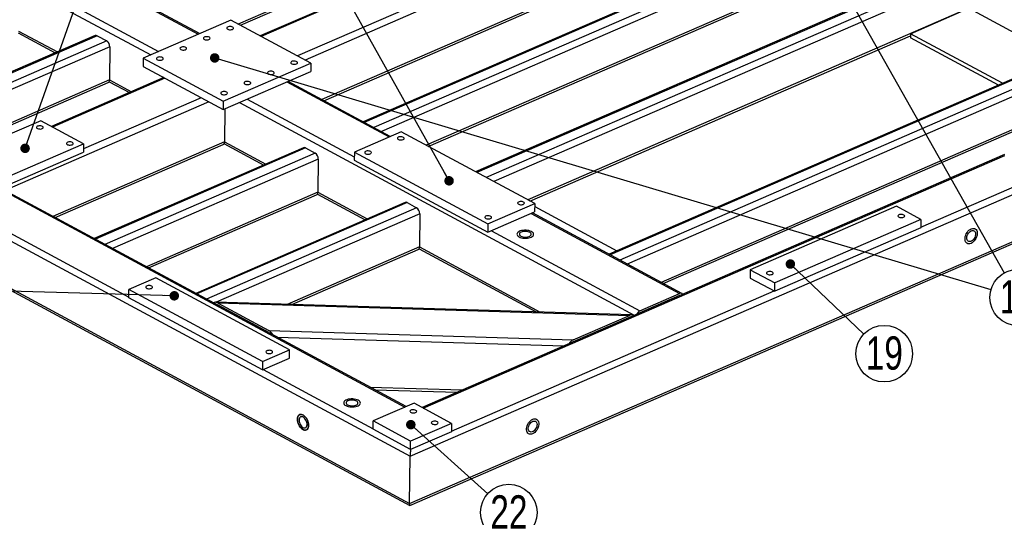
# Model space of a CAD drawing. Header units: millimetres. Extents: x 5 to 3649, y 4 to 418.
# Tile 42 of 105: x 1507 to 1611, y 62 to 115. Entities that reach past the tile are written whole.
import ezdxf

# ---------------------------------------------------------------- set-up
doc = ezdxf.new("R2010")
doc.units = ezdxf.units.MM
doc.layers.add('NOTES', color=6, linetype='Continuous')
doc.layers.add('TRAIT-FORT', color=4, linetype='Continuous', lineweight=25)
doc.styles.add('SLDTEXTSTYLE0', font='TXT', dxfattribs={"width": 0.75})
doc.dimstyles.new('SLDDIMSTYLE6', dxfattribs={"dimtxt": 0.18, "dimasz": 1, "dimexe": 0, "dimexo": 0.0625, "dimgap": 0, "dimtad": 0, "dimtih": 1, "dimtoh": 1, "dimdec": 0, "dimrnd": 1e-09, "dimzin": 0, "dimdsep": 46, "dimtxsty": 'Standard', "dimblk1": 'DOT', "dimblk2": 'DOT', "dimsah": 1, "dimcen": 0.09, "dimadec": 0, "dimazin": 0, "dimtfac": 1, "dimtdec": 0, "dimtofl": 0, "dimtmove": 0, "dimatfit": 3, "dimldrblk": 'DOT', "dimfxl": 1, "dimfrac": 2, "dimtolj": 1, "dimtzin": 0, "dimarcsym": 0})

# ---------------------------------------------------------------- blocks, each defined once
blk = doc.blocks.new('_Dot')
at = {"color": 0, "linetype": 'ByBlock', "lineweight": -2}
blk.add_line((-0.5, 0), (-1, 0), dxfattribs=at)
at = {"color": 0, "linetype": 'ByBlock', "const_width": 0.5}
blk.add_lwpolyline([(-0.25, 0, 1), (0.25, 0, 1)], format="xyb", close=True, dxfattribs=at)
blk = doc.blocks.new('SW_NOTE_87')
at = {"layer": 'NOTES', "color": 0}
blk.add_circle((2.22, -1.99), 2.98, dxfattribs=at)
at = {"layer": 'NOTES', "color": 0, "insert": (2.23, -0.17), "char_height": 3.5, "attachment_point": 2, "style": 'SLDTEXTSTYLE0'}
blk.add_mtext('22', dxfattribs=at)
blk = doc.blocks.new('SW_NOTE_88')
at = {"layer": 'NOTES', "color": 0}
blk.add_circle((2.16, -2.06), 2.98, dxfattribs=at)
at = {"layer": 'NOTES', "color": 0, "insert": (2.17, -0.24), "char_height": 3.5, "attachment_point": 2, "style": 'SLDTEXTSTYLE0'}
blk.add_mtext('19', dxfattribs=at)
blk = doc.blocks.new('SW_NOTE_92')
at = {"layer": 'NOTES', "color": 0}
blk.add_circle((2.86, -0.85), 2.98, dxfattribs=at)
at = {"layer": 'NOTES', "color": 0, "insert": (2.87, 0.97), "char_height": 3.5, "attachment_point": 2, "style": 'SLDTEXTSTYLE0'}
blk.add_mtext('17', dxfattribs=at)

msp = doc.modelspace()

# ---------------------------------------------------------------- linework, layer by layer
at = {"layer": 'TRAIT-FORT', "lineweight": 25}
for p, q in [((1574.657599, 133.36958), (1530.388639, 114.132285)), ((1530.611268, 114.01227), (1574.519572, 133.09284)), ((1585.098875, 131.070575), (1537.410061, 110.347166)), ((1586.744269, 126.853878), (1539.181308, 106.185159)), ((1539.403936, 106.065144), (1586.606242, 126.577138)), ((1595.073018, 126.23457), (1543.534685, 103.838333)), ((1595.277199, 126.213279), (1543.647682, 103.777419)), ((1596.289106, 125.667779), (1544.659589, 103.231918)), ((1596.621503, 125.048662), (1545.443825, 102.809151)), ((1497.499391, 123.655385), (1521.175187, 110.892199)), ((1552.269046, 121.39977), (1532.690067, 112.891628)), ((1552.382043, 121.338855), (1532.803064, 112.830713)), ((1596.582257, 121.5504), (1550.160465, 101.377582)), ((1550.383094, 101.257567), (1596.44423, 121.27366)), ((1605.754261, 120.476508), (1555.357098, 98.576172)), ((1605.958442, 120.455217), (1555.470096, 98.515258)), ((1556.204804, 119.278075), (1536.625825, 110.769933)), ((1548.471099, 68.629049), (1666.098508, 119.744619)), ((1606.97035, 119.909717), (1556.482003, 97.969757)), ((1607.302746, 119.290601), (1557.266239, 97.54699)), ((1515.435662, 118.857902), (1526.178729, 113.066513)), ((1526.310295, 113.123685), (1515.567228, 118.915075)), ((1511.253017, 117.040313), (1521.996084, 111.248924)), ((1607.2635, 115.792338), (1560.841709, 95.61952)), ((1601.112552, 113.119413), (1607.2635, 115.792338)), ((1607.2635, 115.792338), (1616.957499, 110.566482)), ((1529.604296, 114.55511), (1520.377874, 110.545723)), ((1538.036857, 110.009272), (1529.604296, 114.55511)), ((1515.329444, 112.928255), (1493.315664, 103.362058)), ((1507.239083, 113.210355), (1511.139724, 111.107591)), ((1507.28178, 113.396035), (1511.354072, 111.200737)), ((1601.112552, 113.119413), (1601.107646, 112.68213)), ((1610.806551, 107.893557), (1601.112552, 113.119413)), ((1515.533625, 112.906964), (1493.428661, 103.301143)), ((1516.545532, 112.361464), (1494.440568, 102.755643)), ((1515.533625, 112.906964), (1516.545532, 112.361464)), ((1561.064337, 95.499505), (1601.110108, 112.901592)), ((1620.932871, 112.293999), (1569.394538, 89.897762)), ((1621.137052, 112.272708), (1569.507535, 89.836848)), ((1610.354711, 107.697207), (1601.107646, 112.68213)), ((1516.877929, 111.742347), (1495.224804, 102.332876)), ((1516.877929, 111.742347), (1516.838682, 108.244085)), ((1622.148959, 111.727208), (1570.519442, 89.291347)), ((1622.481356, 111.108091), (1571.303678, 88.86858)), ((1520.377874, 110.545723), (1520.368062, 109.671157)), ((1520.377874, 110.545723), (1528.810434, 105.999884)), ((1528.810434, 105.999884), (1538.036857, 110.009272)), ((1538.036857, 110.009272), (1538.027046, 109.134706)), ((1464.652064, 108.828505), (1548.4155, 63.673177)), ((1520.368062, 109.671157), (1528.800623, 105.125319)), ((1528.800623, 105.125319), (1538.027046, 109.134706)), ((1464.907787, 108.481952), (1548.423368, 63.460239)), ((1516.838682, 108.244085), (1498.800274, 100.405406)), ((1499.022903, 100.285391), (1516.700655, 107.967345)), ((1522.559965, 108.489543), (1510.73118, 103.349286)), ((1522.672962, 108.428628), (1510.844177, 103.288371)), ((1516.795985, 108.058405), (1518.925761, 106.910281)), ((1516.838682, 108.244085), (1519.14011, 107.003428)), ((1535.505157, 108.038807), (1546.248223, 102.247417)), ((1546.379789, 102.30459), (1535.636723, 108.095979)), ((1622.44211, 107.609829), (1574.879148, 86.94111)), ((1575.101777, 86.821095), (1622.304082, 107.333089)), ((1527.279959, 105.94508), (1505.821696, 96.620286)), ((1526.495723, 106.367848), (1514.104264, 100.983078)), ((1528.810434, 105.999884), (1528.800623, 105.125319)), ((1530.501615, 105.864493), (1572.045468, 83.468966)), ((1531.322512, 106.221218), (1542.594396, 100.144753)), ((1528.96426, 105.196428), (1528.925353, 101.728383)), ((1509.613008, 103.952072), (1494.235636, 97.26976)), ((1514.110373, 101.527625), (1509.613008, 103.952072)), ((1547.520959, 102.800491), (1542.6002, 100.662151)), ((1561.575227, 95.224094), (1547.520959, 102.800491)), ((1498.733002, 94.845313), (1514.110373, 101.527625)), ((1528.925353, 101.728383), (1510.886944, 93.889704)), ((1514.110373, 101.527625), (1514.100562, 100.653059)), ((1528.882655, 101.542703), (1533.064381, 99.288411)), ((1528.925353, 101.728383), (1533.27873, 99.381558)), ((1498.72319, 93.970747), (1514.100562, 100.653059)), ((1511.109573, 93.769689), (1528.787326, 101.451643)), ((1537.254102, 101.109075), (1515.240321, 91.542878)), ((1537.458283, 101.087785), (1515.353319, 91.481964)), ((1538.47019, 100.542284), (1516.365226, 90.936463)), ((1537.458283, 101.087785), (1538.47019, 100.542284)), ((1542.6002, 100.662151), (1542.590389, 99.787585)), ((1542.6002, 100.662151), (1556.654468, 93.085754)), ((1538.802586, 99.923168), (1517.149462, 90.513696)), ((1538.802586, 99.923168), (1538.76334, 96.424905)), ((1542.590389, 99.787585), (1556.644656, 92.211188)), ((1610.998139, 100.396042), (1549.719835, 73.767252)), ((1549.832832, 73.706338), (1611.053733, 100.310182)), ((1602.200865, 92.741145), (1614.876494, 98.249402)), ((1505.243196, 96.804047), (1547.917559, 73.799083)), ((1548.049125, 73.856256), (1505.374762, 96.86122)), ((1538.76334, 96.424905), (1520.724932, 88.586226)), ((1538.76334, 96.424905), (1543.959973, 93.623496)), ((1548.4155, 63.673177), (1625.302357, 97.08474)), ((1548.42421, 63.460203), (1625.299913, 96.866919)), ((1520.94756, 88.466211), (1538.625313, 96.148165)), ((1547.935345, 95.351013), (1525.921565, 85.784816)), ((1548.139526, 95.329723), (1526.034562, 85.723902)), ((1538.720643, 96.239225), (1543.745625, 93.530349)), ((1548.139526, 95.329723), (1549.151433, 94.784222)), ((1500.239654, 94.629734), (1548.471099, 68.629049)), ((1501.060551, 94.986459), (1518.876738, 85.38208)), ((1549.151433, 94.784222), (1527.04647, 85.178401)), ((1556.644656, 92.211188), (1561.565415, 94.349528)), ((1556.654468, 93.085754), (1561.575227, 95.224094)), ((1561.575227, 95.224094), (1561.565415, 94.349528)), ((1561.571694, 94.90916), (1570.21029, 90.252252)), ((1599.624074, 94.954764), (1584.246702, 88.272452)), ((1602.210059, 93.560707), (1599.624074, 94.954764)), ((1549.48383, 94.165106), (1528.051577, 84.851615)), ((1549.48383, 94.165106), (1549.444584, 90.666843)), ((1561.196358, 94.189153), (1576.824704, 85.764199)), ((1577.05706, 85.767038), (1561.327924, 94.246325)), ((1602.210059, 93.560707), (1586.832688, 86.878395)), ((1602.210059, 93.560707), (1602.200248, 92.686142)), ((1556.654468, 93.085754), (1556.644656, 92.211188)), ((1557.013713, 92.371564), (1572.642059, 83.94661)), ((1602.200248, 92.686142), (1586.822876, 86.003829)), ((1549.444584, 90.666843), (1535.53912, 84.624155)), ((1536.005336, 84.609993), (1549.306557, 90.390103)), ((1549.401886, 90.481163), (1561.743336, 83.828114)), ((1549.444584, 90.666843), (1562.15359, 83.815652)), ((1584.246702, 88.272452), (1584.236891, 87.397886)), ((1584.246702, 88.272452), (1586.832688, 86.878395)), ((1521.715318, 87.426663), (1518.885882, 86.197118)), ((1535.769586, 79.850266), (1521.715318, 87.426663)), ((1584.236891, 87.397886), (1586.822876, 86.003829)), ((1518.87607, 85.322552), (1518.885882, 86.197118)), ((1532.940149, 78.62072), (1518.885882, 86.197118)), ((1552.808748, 71.277557), (1586.766659, 86.034135)), ((1586.822876, 86.003829), (1586.832688, 86.878395)), ((1532.930338, 77.746155), (1518.87607, 85.322552)), ((1576.822251, 85.545557), (1572.639606, 83.727968)), ((1572.642059, 83.94661), (1576.824704, 85.764199)), ((1576.78086, 85.527571), (1576.781698, 85.527119)), ((1576.838211, 85.551676), (1576.822251, 85.545557)), ((1571.792578, 83.522835), (1527.974819, 84.853947)), ((1533.610582, 81.651075), (1528.204382, 84.565458)), ((1528.206835, 84.784099), (1571.54001, 83.467709)), ((1528.206835, 84.784099), (1533.613035, 81.869716)), ((1528.373674, 84.462929), (1528.395821, 84.462257)), ((1571.537557, 83.249067), (1565.622404, 80.678608)), ((1565.624856, 80.89725), (1571.54001, 83.467709)), ((1571.328095, 83.158045), (1571.329851, 83.157991)), ((1572.639606, 83.727968), (1572.623628, 83.720209)), ((1533.613035, 81.869716), (1565.624856, 80.89725)), ((1534.495401, 81.162819), (1564.63181, 80.247325)), ((1532.940149, 78.62072), (1535.769586, 79.850266)), ((1535.759774, 78.9757), (1535.769586, 79.850266)), ((1532.930338, 77.746155), (1535.759774, 78.9757)), ((1532.940149, 78.62072), (1532.930338, 77.746155)), ((1532.991847, 77.772884), (1544.56794, 71.532426)), ((1544.240888, 75.909206), (1553.968858, 75.613687)), ((1544.747215, 75.636255), (1553.414864, 75.372946)), ((1548.882747, 74.218511), (1544.577083, 72.347463)), ((1552.817942, 72.09712), (1548.882747, 74.218511)), ((1544.567272, 71.472898), (1544.577083, 72.347463)), ((1548.512278, 70.226072), (1544.577083, 72.347463)), ((1552.817942, 72.09712), (1548.512278, 70.226072)), ((1552.817942, 72.09712), (1552.808131, 71.222554)), ((1548.502467, 69.351506), (1544.567272, 71.472898)), ((1552.808131, 71.222554), (1548.502467, 69.351506)), ((1548.502467, 69.351506), (1548.512278, 70.226072)), ((1548.4155, 63.673177), (1548.471099, 68.629049))]:
    msp.add_line(p, q, dxfattribs=at)
at = {"layer": 'TRAIT-FORT', "lineweight": 25, "flags": 128}
for points in [[(1529.763833, 113.570789), (1529.830272, 113.609995), (1529.869578, 113.657162), (1529.878259, 113.708098), (1529.855543, 113.758279), (1529.803449, 113.803244), (1529.726606, 113.838999), (1529.631841, 113.862367), (1529.527575, 113.871271), (1529.423072, 113.86492), (1529.327618, 113.843879), (1529.249694, 113.810017), (1529.196225, 113.766342), (1529.17196, 113.716736), (1529.179057, 113.665607), (1529.216884, 113.617497), (1529.282081, 113.576681), (1529.368854, 113.546785), (1529.469493, 113.530467), (1529.575057, 113.529176), (1529.676165, 113.543027), (1529.763833, 113.570789)], [(1527.303453, 112.501619), (1527.369892, 112.540825), (1527.409198, 112.587992), (1527.417879, 112.638928), (1527.395164, 112.689109), (1527.34307, 112.734074), (1527.266227, 112.769829), (1527.171462, 112.793197), (1527.067196, 112.802101), (1526.962693, 112.79575), (1526.867239, 112.774709), (1526.789315, 112.740847), (1526.735845, 112.697172), (1526.711581, 112.647566), (1526.718677, 112.596437), (1526.756504, 112.548327), (1526.821701, 112.507511), (1526.908474, 112.477615), (1527.009114, 112.461297), (1527.114677, 112.460006), (1527.215785, 112.473857), (1527.303453, 112.501619)], [(1524.843074, 111.432449), (1524.909513, 111.471655), (1524.948819, 111.518822), (1524.9575, 111.569758), (1524.934784, 111.619939), (1524.88269, 111.664904), (1524.805847, 111.700659), (1524.711082, 111.724027), (1524.606816, 111.732931), (1524.502313, 111.72658), (1524.406859, 111.705539), (1524.328935, 111.671677), (1524.275466, 111.628002), (1524.251201, 111.578396), (1524.258298, 111.527267), (1524.296125, 111.479157), (1524.361322, 111.438341), (1524.448095, 111.408445), (1524.548734, 111.392127), (1524.654298, 111.390836), (1524.755406, 111.404687), (1524.843074, 111.432449)], [(1522.382694, 110.363279), (1522.449133, 110.402485), (1522.48844, 110.449652), (1522.49712, 110.500588), (1522.474405, 110.550769), (1522.422311, 110.595734), (1522.345468, 110.631489), (1522.250703, 110.654857), (1522.146437, 110.663761), (1522.041934, 110.65741), (1521.94648, 110.636369), (1521.868556, 110.602507), (1521.815086, 110.558832), (1521.790822, 110.509227), (1521.797918, 110.458097), (1521.835746, 110.409987), (1521.900942, 110.369171), (1521.987715, 110.339275), (1522.088355, 110.322957), (1522.193919, 110.321666), (1522.295026, 110.335517), (1522.382694, 110.363279)], [(1536.509881, 109.934118), (1536.57632, 109.973324), (1536.615626, 110.020491), (1536.624307, 110.071428), (1536.601592, 110.121608), (1536.549498, 110.166573), (1536.472655, 110.202328), (1536.37789, 110.225696), (1536.273624, 110.2346), (1536.169121, 110.228249), (1536.073667, 110.207208), (1535.995743, 110.173346), (1535.942273, 110.129672), (1535.918009, 110.080066), (1535.925105, 110.028936), (1535.962932, 109.980826), (1536.028129, 109.94001), (1536.114902, 109.910115), (1536.215542, 109.893797), (1536.321105, 109.892505), (1536.422213, 109.906356), (1536.509881, 109.934118)], [(1534.049502, 108.864948), (1534.115941, 108.904154), (1534.155247, 108.951321), (1534.163928, 109.002258), (1534.141212, 109.052438), (1534.089118, 109.097403), (1534.012275, 109.133158), (1533.91751, 109.156526), (1533.813244, 109.16543), (1533.708741, 109.159079), (1533.613287, 109.138038), (1533.535363, 109.104176), (1533.481894, 109.060502), (1533.457629, 109.010896), (1533.464726, 108.959766), (1533.502553, 108.911656), (1533.56775, 108.87084), (1533.654523, 108.840945), (1533.755162, 108.824627), (1533.860726, 108.823335), (1533.961834, 108.837186), (1534.049502, 108.864948)], [(1531.589122, 107.795778), (1531.655561, 107.834984), (1531.694868, 107.882151), (1531.703548, 107.933088), (1531.680833, 107.983268), (1531.628739, 108.028233), (1531.551896, 108.063988), (1531.457131, 108.087356), (1531.352865, 108.09626), (1531.248362, 108.089909), (1531.152908, 108.068868), (1531.074984, 108.035006), (1531.021514, 107.991332), (1530.99725, 107.941726), (1531.004346, 107.890596), (1531.042174, 107.842486), (1531.10737, 107.80167), (1531.194143, 107.771775), (1531.294783, 107.755457), (1531.400347, 107.754165), (1531.501454, 107.768016), (1531.589122, 107.795778)], [(1529.128743, 106.726608), (1529.195182, 106.765814), (1529.234488, 106.812981), (1529.243169, 106.863918), (1529.220453, 106.914098), (1529.16836, 106.959063), (1529.091516, 106.994818), (1528.996752, 107.018186), (1528.892485, 107.02709), (1528.787983, 107.020739), (1528.692528, 106.999698), (1528.614605, 106.965836), (1528.561135, 106.922162), (1528.53687, 106.872556), (1528.543967, 106.821426), (1528.581794, 106.773316), (1528.646991, 106.7325), (1528.733764, 106.702605), (1528.834404, 106.686287), (1528.939967, 106.684996), (1529.041075, 106.698846), (1529.128743, 106.726608)], [(1509.757666, 103.125491), (1509.824105, 103.164697), (1509.863411, 103.211864), (1509.872092, 103.2628), (1509.849377, 103.312981), (1509.797283, 103.357946), (1509.72044, 103.393701), (1509.625675, 103.417069), (1509.521409, 103.425973), (1509.416906, 103.419622), (1509.321452, 103.398581), (1509.243528, 103.364719), (1509.190058, 103.321044), (1509.165794, 103.271439), (1509.17289, 103.220309), (1509.210718, 103.172199), (1509.275914, 103.131383), (1509.362687, 103.101487), (1509.463327, 103.085169), (1509.56889, 103.083878), (1509.669998, 103.097729), (1509.757666, 103.125491)], [(1512.905822, 101.428378), (1512.972261, 101.467584), (1513.011567, 101.514751), (1513.020248, 101.565687), (1512.997533, 101.615868), (1512.945439, 101.660833), (1512.868596, 101.696588), (1512.773831, 101.719956), (1512.669565, 101.72886), (1512.565062, 101.722509), (1512.469608, 101.701468), (1512.391684, 101.667606), (1512.338214, 101.623931), (1512.31395, 101.574326), (1512.321046, 101.523196), (1512.358874, 101.475086), (1512.42407, 101.43427), (1512.510843, 101.404374), (1512.611483, 101.388056), (1512.717046, 101.386765), (1512.818154, 101.400616), (1512.905822, 101.428378)], [(1547.724481, 101.972121), (1547.79092, 102.011328), (1547.830226, 102.058494), (1547.838907, 102.109431), (1547.816191, 102.159611), (1547.764098, 102.204577), (1547.687254, 102.240332), (1547.59249, 102.263699), (1547.488223, 102.272603), (1547.383721, 102.266253), (1547.288266, 102.245211), (1547.210343, 102.211349), (1547.156873, 102.167675), (1547.132608, 102.118069), (1547.139705, 102.06694), (1547.177532, 102.018829), (1547.242729, 101.978013), (1547.329502, 101.948118), (1547.430142, 101.9318), (1547.535705, 101.930509), (1547.636813, 101.94436), (1547.724481, 101.972121)], [(1544.27995, 100.475283), (1544.346389, 100.51449), (1544.385695, 100.561656), (1544.394376, 100.612593), (1544.37166, 100.662773), (1544.319566, 100.707739), (1544.242723, 100.743494), (1544.147958, 100.766861), (1544.043692, 100.775765), (1543.939189, 100.769415), (1543.843735, 100.748373), (1543.765811, 100.714511), (1543.712342, 100.670837), (1543.688077, 100.621231), (1543.695174, 100.570102), (1543.733001, 100.521991), (1543.798198, 100.481175), (1543.884971, 100.45128), (1543.98561, 100.434962), (1544.091174, 100.433671), (1544.192282, 100.447522), (1544.27995, 100.475283)], [(1560.373322, 95.153364), (1560.439761, 95.19257), (1560.479067, 95.239737), (1560.487748, 95.290673), (1560.465032, 95.340854), (1560.412939, 95.385819), (1560.336095, 95.421574), (1560.241331, 95.444942), (1560.137065, 95.453846), (1560.032562, 95.447495), (1559.937108, 95.426454), (1559.859184, 95.392592), (1559.805714, 95.348917), (1559.781449, 95.299312), (1559.788546, 95.248182), (1559.826373, 95.200072), (1559.89157, 95.159256), (1559.978343, 95.12936), (1560.078983, 95.113042), (1560.184546, 95.111751), (1560.285654, 95.125602), (1560.373322, 95.153364)], [(1556.928791, 93.656526), (1556.99523, 93.695732), (1557.034536, 93.742899), (1557.043217, 93.793835), (1557.020501, 93.844016), (1556.968407, 93.888981), (1556.891564, 93.924736), (1556.796799, 93.948104), (1556.692533, 93.957008), (1556.58803, 93.950657), (1556.492576, 93.929616), (1556.414652, 93.895754), (1556.361183, 93.852079), (1556.336918, 93.802474), (1556.344015, 93.751344), (1556.381842, 93.703234), (1556.447039, 93.662418), (1556.533812, 93.632522), (1556.634451, 93.616204), (1556.740015, 93.614913), (1556.841123, 93.628764), (1556.928791, 93.656526)], [(1600.38712, 93.794821), (1600.453559, 93.834028), (1600.492865, 93.881194), (1600.501546, 93.932131), (1600.478831, 93.982311), (1600.426737, 94.027277), (1600.349894, 94.063032), (1600.255129, 94.086399), (1600.150863, 94.095303), (1600.04636, 94.088953), (1599.950906, 94.067911), (1599.872982, 94.034049), (1599.819512, 93.990375), (1599.795248, 93.940769), (1599.802344, 93.88964), (1599.840172, 93.841529), (1599.905368, 93.800713), (1599.992141, 93.770818), (1600.092781, 93.7545), (1600.198344, 93.753209), (1600.299452, 93.76706), (1600.38712, 93.794821)], [(1559.934541, 91.725245), (1560.054002, 91.671553), (1560.191388, 91.629247), (1560.342021, 91.599768), (1560.500771, 91.584118), (1560.662233, 91.582833), (1560.820907, 91.595954), (1560.971392, 91.623036), (1561.108561, 91.663155), (1561.227744, 91.714947), (1561.324882, 91.776647), (1561.396667, 91.846153), (1561.440655, 91.9211), (1561.455348, 91.998935), (1561.440245, 92.077007), (1561.395861, 92.152657), (1561.323707, 92.22331), (1561.226241, 92.286559), (1561.10678, 92.340251), (1560.969394, 92.382558), (1560.818761, 92.412037), (1560.660011, 92.427686), (1560.498549, 92.428972), (1560.339875, 92.415851), (1560.18939, 92.388769), (1560.052221, 92.348649), (1559.933038, 92.296858), (1559.8359, 92.235158), (1559.764115, 92.165651), (1559.720127, 92.090705), (1559.705434, 92.01287), (1559.720537, 91.934798), (1559.764921, 91.859148), (1559.837075, 91.788495), (1559.934541, 91.725245)], [(1559.934541, 91.725245), (1560.054002, 91.671553), (1560.191388, 91.629247), (1560.342021, 91.599768), (1560.500771, 91.584118), (1560.662233, 91.582833), (1560.820907, 91.595954), (1560.971392, 91.623036), (1561.108561, 91.663155), (1561.227744, 91.714947), (1561.324882, 91.776647), (1561.396667, 91.846153), (1561.440655, 91.9211), (1561.455348, 91.998935), (1561.440245, 92.077007), (1561.395861, 92.152657), (1561.323707, 92.22331), (1561.226241, 92.286559), (1561.10678, 92.340251), (1560.969394, 92.382558), (1560.818761, 92.412037), (1560.660011, 92.427686), (1560.498549, 92.428972), (1560.339875, 92.415851), (1560.18939, 92.388769), (1560.052221, 92.348649), (1559.933038, 92.296858), (1559.8359, 92.235158), (1559.764115, 92.165651), (1559.720127, 92.090705), (1559.705434, 92.01287), (1559.720537, 91.934798), (1559.764921, 91.859148), (1559.837075, 91.788495), (1559.934541, 91.725245)], [(1560.11907, 91.805433), (1560.220493, 91.761259), (1560.338744, 91.728524), (1560.468295, 91.708759), (1560.603087, 91.702888), (1560.736818, 91.711186), (1560.863234, 91.733264), (1560.976425, 91.768091), (1561.071098, 91.814037), (1561.142826, 91.868955), (1561.188255, 91.930276), (1561.205261, 91.995134), (1561.193049, 92.060495), (1561.15219, 92.123303), (1561.084594, 92.180622), (1560.993422, 92.229771), (1560.882937, 92.268452), (1560.758305, 92.294857), (1560.625355, 92.307751), (1560.490302, 92.30653), (1560.359461, 92.291253), (1560.238951, 92.262632), (1560.134406, 92.222008), (1560.050715, 92.171278), (1559.991791, 92.112816), (1559.960389, 92.049355), (1559.957978, 91.983861), (1559.98467, 91.919399), (1560.039218, 91.858981), (1560.11907, 91.805433)], [(1607.500991, 92.576438), (1607.619519, 92.614979), (1607.733719, 92.626148), (1607.839701, 92.609565), (1607.933856, 92.565794), (1608.012978, 92.496326), (1608.074373, 92.403526), (1608.11595, 92.290556), (1608.136292, 92.161261), (1608.134708, 92.020045), (1608.111251, 91.871717), (1608.06672, 91.721328), (1608.002631, 91.573999), (1607.921167, 91.434748), (1607.825102, 91.308316), (1607.717708, 91.199009), (1607.602641, 91.110549), (1607.483821, 91.045948), (1607.365292, 91.007407), (1607.251093, 90.996239), (1607.14511, 91.012822), (1607.050955, 91.056593), (1606.971833, 91.126061), (1606.910438, 91.21886), (1606.868862, 91.331831), (1606.848519, 91.461126), (1606.850103, 91.602341), (1606.87356, 91.750669), (1606.918092, 91.901058), (1606.98218, 92.048387), (1607.063644, 92.187639), (1607.159709, 92.314071), (1607.267103, 92.423378), (1607.38217, 92.511838), (1607.500991, 92.576438)], [(1607.500991, 92.576438), (1607.619519, 92.614979), (1607.733719, 92.626148), (1607.839701, 92.609565), (1607.933856, 92.565794), (1608.012978, 92.496326), (1608.074373, 92.403526), (1608.11595, 92.290556), (1608.136292, 92.161261), (1608.134708, 92.020045), (1608.111251, 91.871717), (1608.06672, 91.721328), (1608.002631, 91.573999), (1607.921167, 91.434748), (1607.825102, 91.308316), (1607.717708, 91.199009), (1607.602641, 91.110549), (1607.483821, 91.045948), (1607.365292, 91.007407), (1607.251093, 90.996239), (1607.14511, 91.012822), (1607.050955, 91.056593), (1606.971833, 91.126061), (1606.910438, 91.21886), (1606.868862, 91.331831), (1606.848519, 91.461126), (1606.850103, 91.602341), (1606.87356, 91.750669), (1606.918092, 91.901058), (1606.98218, 92.048387), (1607.063644, 92.187639), (1607.159709, 92.314071), (1607.267103, 92.423378), (1607.38217, 92.511838), (1607.500991, 92.576438)], [(1607.498538, 92.357797), (1607.597565, 92.388113), (1607.691675, 92.391452), (1607.776467, 92.367659), (1607.847977, 92.317847), (1607.902861, 92.244344), (1607.938552, 92.150587), (1607.953382, 92.040961), (1607.946658, 91.920591), (1607.918692, 91.795106), (1607.870795, 91.670373), (1607.805204, 91.552224), (1607.724987, 91.446185), (1607.633895, 91.357213), (1607.536187, 91.289469), (1607.436432, 91.246119), (1607.339294, 91.229193), (1607.249315, 91.239479), (1607.170703, 91.276499), (1607.107134, 91.33852), (1607.061579, 91.422643), (1607.03617, 91.524934), (1607.032093, 91.64061), (1607.04954, 91.764263), (1607.087695, 91.89011), (1607.144774, 92.012267), (1607.218108, 92.125022), (1607.304267, 92.223102), (1607.399224, 92.301923), (1607.498538, 92.357797)], [(1586.547486, 87.78074), (1586.613925, 87.819946), (1586.653231, 87.867113), (1586.661912, 87.91805), (1586.639197, 87.96823), (1586.587103, 88.013195), (1586.510259, 88.04895), (1586.415495, 88.072318), (1586.311229, 88.081222), (1586.206726, 88.074871), (1586.111272, 88.05383), (1586.033348, 88.019968), (1585.979878, 87.976294), (1585.955613, 87.926688), (1585.96271, 87.875558), (1586.000537, 87.827448), (1586.065734, 87.786632), (1586.152507, 87.756737), (1586.253147, 87.740419), (1586.35871, 87.739128), (1586.459818, 87.752978), (1586.547486, 87.78074)], [(1521.242236, 86.304272), (1521.308675, 86.343478), (1521.347981, 86.390645), (1521.356662, 86.441581), (1521.333946, 86.491762), (1521.281852, 86.536727), (1521.205009, 86.572482), (1521.110244, 86.59585), (1521.005978, 86.604754), (1520.901475, 86.598403), (1520.806021, 86.577362), (1520.728097, 86.5435), (1520.674628, 86.499825), (1520.650363, 86.450219), (1520.65746, 86.39909), (1520.695287, 86.35098), (1520.760484, 86.310164), (1520.847257, 86.280268), (1520.947896, 86.26395), (1521.05346, 86.262659), (1521.154568, 86.27651), (1521.242236, 86.304272)], [(1533.891077, 79.485514), (1533.957516, 79.52472), (1533.996822, 79.571887), (1534.005503, 79.622824), (1533.982787, 79.673004), (1533.930693, 79.717969), (1533.85385, 79.753724), (1533.759085, 79.777092), (1533.654819, 79.785996), (1533.550316, 79.779645), (1533.454862, 79.758604), (1533.376938, 79.724742), (1533.323469, 79.681068), (1533.299204, 79.631462), (1533.306301, 79.580332), (1533.344128, 79.532222), (1533.409325, 79.491406), (1533.496098, 79.461511), (1533.596737, 79.445193), (1533.702301, 79.443902), (1533.803409, 79.457752), (1533.891077, 79.485514)], [(1541.708829, 73.964798), (1541.82829, 73.911106), (1541.965676, 73.868799), (1542.116308, 73.83932), (1542.275059, 73.823671), (1542.436521, 73.822385), (1542.595195, 73.835506), (1542.745679, 73.862588), (1542.882849, 73.902708), (1543.002032, 73.954499), (1543.09917, 74.016199), (1543.170955, 74.085706), (1543.214943, 74.160652), (1543.229636, 74.238487), (1543.214533, 74.316559), (1543.170149, 74.392209), (1543.097995, 74.462862), (1543.000529, 74.526112), (1542.881068, 74.579804), (1542.743682, 74.62211), (1542.593049, 74.651589), (1542.434299, 74.667239), (1542.272837, 74.668524), (1542.114163, 74.655403), (1541.963678, 74.628321), (1541.826509, 74.588202), (1541.707326, 74.53641), (1541.610188, 74.474711), (1541.538403, 74.405204), (1541.494415, 74.330257), (1541.479722, 74.252422), (1541.494825, 74.17435), (1541.539209, 74.0987), (1541.611363, 74.028047), (1541.708829, 73.964798)], [(1541.708829, 73.964798), (1541.82829, 73.911106), (1541.965676, 73.868799), (1542.116308, 73.83932), (1542.275059, 73.823671), (1542.436521, 73.822385), (1542.595195, 73.835506), (1542.745679, 73.862588), (1542.882849, 73.902708), (1543.002032, 73.954499), (1543.09917, 74.016199), (1543.170955, 74.085706), (1543.214943, 74.160652), (1543.229636, 74.238487), (1543.214533, 74.316559), (1543.170149, 74.392209), (1543.097995, 74.462862), (1543.000529, 74.526112), (1542.881068, 74.579804), (1542.743682, 74.62211), (1542.593049, 74.651589), (1542.434299, 74.667239), (1542.272837, 74.668524), (1542.114163, 74.655403), (1541.963678, 74.628321), (1541.826509, 74.588202), (1541.707326, 74.53641), (1541.610188, 74.474711), (1541.538403, 74.405204), (1541.494415, 74.330257), (1541.479722, 74.252422), (1541.494825, 74.17435), (1541.539209, 74.0987), (1541.611363, 74.028047), (1541.708829, 73.964798)], [(1541.893358, 74.044985), (1541.994781, 74.000811), (1542.113032, 73.968076), (1542.242583, 73.948311), (1542.377375, 73.94244), (1542.511106, 73.950738), (1542.637522, 73.972816), (1542.750713, 74.007643), (1542.845386, 74.053589), (1542.917114, 74.108507), (1542.962543, 74.169828), (1542.979549, 74.234686), (1542.967337, 74.300047), (1542.926478, 74.362855), (1542.858882, 74.420174), (1542.76771, 74.469323), (1542.657225, 74.508005), (1542.532593, 74.53441), (1542.399643, 74.547303), (1542.264589, 74.546083), (1542.133749, 74.530805), (1542.013239, 74.502185), (1541.908694, 74.46156), (1541.825003, 74.410831), (1541.766079, 74.352368), (1541.734677, 74.288907), (1541.732266, 74.223414), (1541.758958, 74.158951), (1541.813506, 74.098533), (1541.893358, 74.044985)], [(1537.790165, 71.894023), (1537.778536, 71.758827), (1537.747203, 71.639072), (1537.697231, 71.538835), (1537.630323, 71.46153), (1537.548757, 71.409789), (1537.45531, 71.385374), (1537.353166, 71.389117), (1537.245801, 71.42089), (1537.136873, 71.479611), (1537.03009, 71.563281), (1536.92909, 71.66905), (1536.837312, 71.793316), (1536.75788, 71.931848), (1536.6935, 72.079928), (1536.646365, 72.232514), (1536.618079, 72.384408), (1536.609606, 72.53044), (1536.621234, 72.665635), (1536.652568, 72.78539), (1536.702539, 72.885627), (1536.769447, 72.962932), (1536.851014, 73.014673), (1536.94446, 73.039088), (1537.046605, 73.035345), (1537.15397, 73.003572), (1537.262898, 72.944851), (1537.36968, 72.861182), (1537.47068, 72.755413), (1537.562459, 72.631146), (1537.641891, 72.492614), (1537.70627, 72.344534), (1537.753406, 72.191949), (1537.781691, 72.040054), (1537.790165, 71.894023)], [(1536.609606, 72.53044), (1536.618079, 72.384408), (1536.646365, 72.232514), (1536.6935, 72.079928), (1536.75788, 71.931848), (1536.837312, 71.793316), (1536.92909, 71.66905), (1537.03009, 71.563281), (1537.136873, 71.479611), (1537.245801, 71.42089), (1537.353166, 71.389117), (1537.45531, 71.385374), (1537.548757, 71.409789), (1537.630323, 71.46153), (1537.697231, 71.538835), (1537.747203, 71.639072), (1537.778536, 71.758827), (1537.790165, 71.894023), (1537.781691, 72.040054), (1537.753406, 72.191949), (1537.70627, 72.344534), (1537.641891, 72.492614), (1537.562459, 72.631146), (1537.47068, 72.755413), (1537.36968, 72.861182), (1537.262898, 72.944851), (1537.15397, 73.003572), (1537.046605, 73.035345), (1536.94446, 73.039088), (1536.851014, 73.014673), (1536.769447, 72.962932), (1536.702539, 72.885627), (1536.652568, 72.78539), (1536.621234, 72.665635), (1536.609606, 72.53044)], [(1536.778257, 72.439523), (1536.786796, 72.316706), (1536.814651, 72.189003), (1536.860519, 72.062386), (1536.922255, 71.942776), (1536.996973, 71.835766), (1537.081179, 71.746358), (1537.170936, 71.678735), (1537.262046, 71.636057), (1537.350249, 71.62032), (1537.431422, 71.63226), (1537.501768, 71.671319), (1537.557999, 71.735671), (1537.597484, 71.822306), (1537.618379, 71.927173), (1537.619705, 72.04537), (1537.6014, 72.171369), (1537.564322, 72.299278), (1537.510202, 72.423117), (1537.441573, 72.537096), (1537.361643, 72.635884), (1537.274149, 72.714862), (1537.183182, 72.770338), (1537.092997, 72.799718), (1537.007809, 72.801628), (1536.931603, 72.775977), (1536.867941, 72.723967), (1536.819801, 72.648029), (1536.789433, 72.551713), (1536.778257, 72.439523)], [(1549.042284, 73.234189), (1549.108722, 73.273396), (1549.148029, 73.320562), (1549.15671, 73.371499), (1549.133994, 73.421679), (1549.0819, 73.466645), (1549.005057, 73.5024), (1548.910292, 73.525767), (1548.806026, 73.534672), (1548.701523, 73.528321), (1548.606069, 73.507279), (1548.528145, 73.473417), (1548.474675, 73.429743), (1548.450411, 73.380137), (1548.457507, 73.329008), (1548.495335, 73.280897), (1548.560531, 73.240081), (1548.647305, 73.210186), (1548.747944, 73.193868), (1548.853508, 73.192577), (1548.954615, 73.206428), (1549.042284, 73.234189)], [(1561.368877, 72.529501), (1561.487405, 72.568042), (1561.601605, 72.579211), (1561.707587, 72.562627), (1561.801742, 72.518856), (1561.880864, 72.449388), (1561.942259, 72.356589), (1561.983836, 72.243618), (1562.004178, 72.114324), (1562.002594, 71.973108), (1561.979137, 71.82478), (1561.934606, 71.674391), (1561.870517, 71.527062), (1561.789053, 71.387811), (1561.692988, 71.261378), (1561.585594, 71.152071), (1561.470527, 71.063611), (1561.351706, 70.999011), (1561.233178, 70.96047), (1561.118978, 70.949301), (1561.012996, 70.965885), (1560.918841, 71.009656), (1560.839719, 71.079124), (1560.778324, 71.171923), (1560.736747, 71.284893), (1560.716405, 71.414188), (1560.717989, 71.555404), (1560.741446, 71.703732), (1560.785977, 71.854121), (1560.850066, 72.00145), (1560.93153, 72.140701), (1561.027595, 72.267133), (1561.134989, 72.376441), (1561.250056, 72.4649), (1561.368877, 72.529501)], [(1561.368877, 72.529501), (1561.487405, 72.568042), (1561.601605, 72.579211), (1561.707587, 72.562627), (1561.801742, 72.518856), (1561.880864, 72.449388), (1561.942259, 72.356589), (1561.983836, 72.243618), (1562.004178, 72.114324), (1562.002594, 71.973108), (1561.979137, 71.82478), (1561.934606, 71.674391), (1561.870517, 71.527062), (1561.789053, 71.387811), (1561.692988, 71.261378), (1561.585594, 71.152071), (1561.470527, 71.063611), (1561.351706, 70.999011), (1561.233178, 70.96047), (1561.118978, 70.949301), (1561.012996, 70.965885), (1560.918841, 71.009656), (1560.839719, 71.079124), (1560.778324, 71.171923), (1560.736747, 71.284893), (1560.716405, 71.414188), (1560.717989, 71.555404), (1560.741446, 71.703732), (1560.785977, 71.854121), (1560.850066, 72.00145), (1560.93153, 72.140701), (1561.027595, 72.267133), (1561.134989, 72.376441), (1561.250056, 72.4649), (1561.368877, 72.529501)], [(1551.290966, 72.021966), (1551.357405, 72.061172), (1551.396711, 72.108339), (1551.405392, 72.159275), (1551.382677, 72.209456), (1551.330583, 72.254421), (1551.25374, 72.290176), (1551.158975, 72.313544), (1551.054709, 72.322448), (1550.950206, 72.316097), (1550.854752, 72.295056), (1550.776828, 72.261194), (1550.723358, 72.217519), (1550.699094, 72.167914), (1550.70619, 72.116784), (1550.744018, 72.068674), (1550.809214, 72.027858), (1550.895987, 71.997963), (1550.996627, 71.981644), (1551.10219, 71.980353), (1551.203298, 71.994204), (1551.290966, 72.021966)], [(1561.366424, 72.310859), (1561.465451, 72.341175), (1561.559561, 72.344515), (1561.644353, 72.320722), (1561.715863, 72.27091), (1561.770747, 72.197407), (1561.806438, 72.10365), (1561.821268, 71.994024), (1561.814543, 71.873654), (1561.786578, 71.748168), (1561.738681, 71.623435), (1561.67309, 71.505287), (1561.592873, 71.399248), (1561.501781, 71.310276), (1561.404073, 71.242531), (1561.304318, 71.199182), (1561.20718, 71.182255), (1561.117201, 71.192542), (1561.038589, 71.229562), (1560.97502, 71.291583), (1560.929465, 71.375706), (1560.904056, 71.477997), (1560.899979, 71.593673), (1560.917426, 71.717326), (1560.955581, 71.843172), (1561.01266, 71.965329), (1561.085994, 72.078084), (1561.172153, 72.176165), (1561.26711, 72.254985), (1561.366424, 72.310859)]]:
    msp.add_lwpolyline(points, dxfattribs=at)
at = {"layer": 'TRAIT-FORT', "lineweight": 25}
for centre, radius, start, end in [((1515.410463, 112.715532), 0.22763, 57.24410137, 110.85022298), ((1516.141051, 111.745514), 0.736884, 359.75375691, 56.70795309), ((1516.56018, 108.2102), 0.280556, 300.04646555, 6.93699333), ((1528.646851, 101.694498), 0.280556, 300.04646555, 6.93699333), ((1537.335121, 100.896352), 0.22763, 57.24410137, 110.85022298), ((1538.065709, 99.926335), 0.736884, 359.75375691, 56.70795309), ((1538.484838, 96.39102), 0.280556, 300.04646555, 6.93699333), ((1548.016364, 95.13829), 0.22763, 57.24410137, 110.85022298), ((1548.746953, 94.168273), 0.736884, 359.75375691, 56.70795309), ((1549.166082, 90.632958), 0.280556, 300.04646555, 6.93699333), ((1576.940801, 85.555435), 0.238874, 32.50510494, 119.07901628), ((1572.944234, 83.350533), 0.668294, 116.88228246, 159.17832009)]:
    msp.add_arc(centre, radius, start, end, dxfattribs=at)
for centre, major_axis, ratio, start_param, end_param in [((1528.201929, 84.346817), (-0.399552, 0.451941), 0.5766891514, 5.2800982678, 6.356622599), ((1528.201929, 84.346817), (-0.199776, 0.225971), 0.5766891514, 5.2800982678, 5.6015371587), ((1571.535104, 83.030426), (0.230607, 0.203875), 0.5992831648, 0.9875368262, 1.0741834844), ((1571.535104, 83.030426), (0.461215, 0.407751), 0.5992831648, 0.0248213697, 1.0741834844), ((1533.608129, 81.432434), (-0.399552, 0.451941), 0.5766891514, 4.2035739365, 5.2800982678), ((1533.608129, 81.432434), (-0.199776, 0.225971), 0.5766891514, 4.9586593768, 5.2800982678), ((1565.619951, 80.459967), (0.461215, 0.407751), 0.5992831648, 1.0741834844, 2.1235455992), ((1565.619951, 80.459967), (0.230607, 0.203875), 0.5992831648, 1.0741834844, 1.1608301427), ((1548.502853, 68.971258), (0.02347, 0.555268), 0.0395207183, 0.8176773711, 2.236495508), ((1548.502853, 68.971258), (0.02347, 0.555268), 0.0395207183, 0.8176773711, 2.236495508), ((1548.447255, 64.015386), (0.02347, 0.555268), 0.0395207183, 2.236495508, 3.1607872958), ((1548.447255, 64.015386), (0.02347, 0.555268), 0.0395207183, 2.236495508, 3.1607872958)]:
    msp.add_ellipse(centre, major_axis=major_axis, ratio=ratio, start_param=start_param, end_param=end_param, dxfattribs=at)

# ---------------------------------------------------------------- block references
at = {"layer": 'NOTES'}
for name, p in [('SW_NOTE_92', (1609.575678, 86.196108)), ('SW_NOTE_88', (1596.189515, 81.49213)), ('SW_NOTE_87', (1556.63008, 64.695036))]:
    msp.add_blockref(name, p, dxfattribs=at)

# ---------------------------------------------------------------- leaders
for points in [[(1637.006173, 110.800789), (1527.342125, 146.92585)], [(1507.958838, 101.049892), (1523.515001, 145.04702)], [(1552.565483, 97.629856), (1525.963724, 145.255098)], [(1584.825171, 134.241296), (1610.967346, 87.940543)], [(1527.907608, 110.563877), (1609.575678, 86.196108)], [(1588.476095, 88.864077), (1596.189515, 81.49213)], [(1523.653971, 85.525057), (1496.547356, 86.267901)], [(1548.54111, 71.961656), (1556.63008, 64.695036)]]:
    msp.add_leader(points, dimstyle='SLDDIMSTYLE6', dxfattribs=at)

doc.saveas('drawing.dxf')
